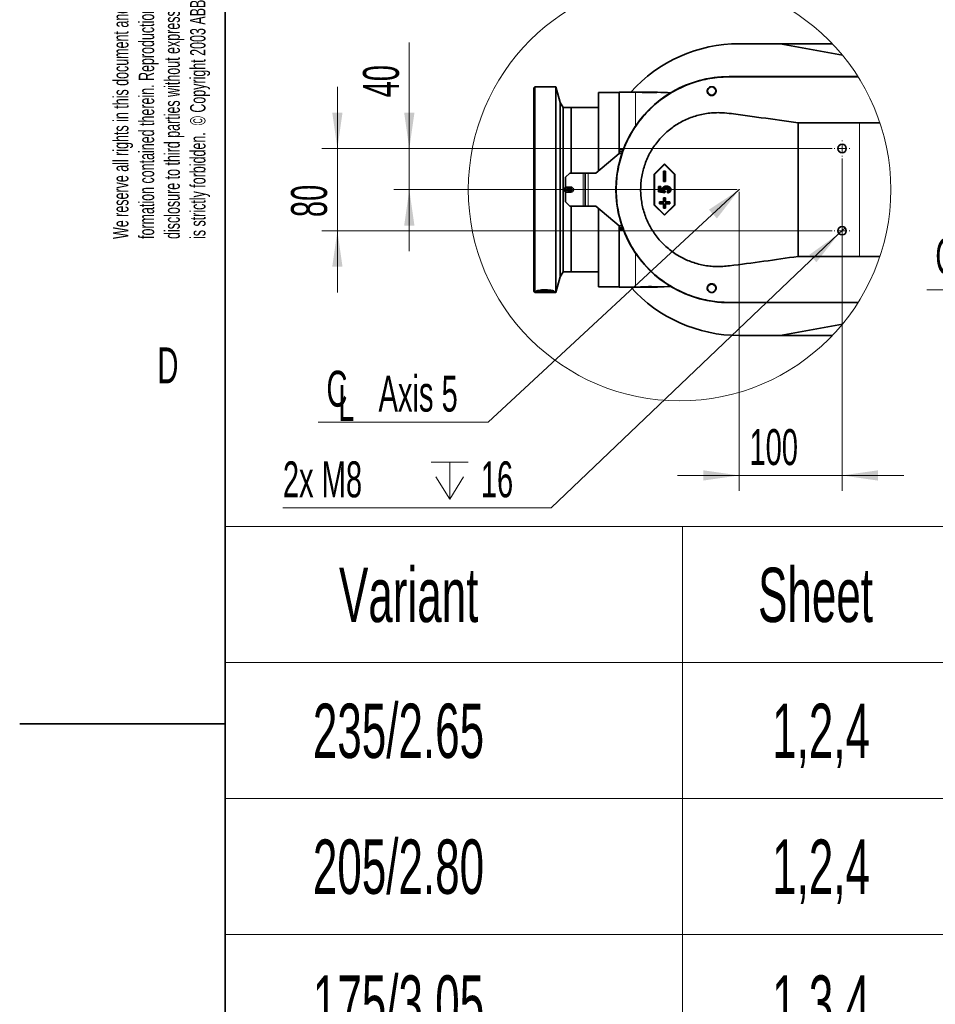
# Model space of a CAD drawing. Header units: millimetres. Extents: x 0 to 12429, y 0 to 8400.
# Tile 8 of 133: x 0 to 1782, y 2254 to 4171. Entities that reach past the tile are written whole.
import ezdxf

# ---------------------------------------------------------------- set-up
doc = ezdxf.new("R2010")
doc.units = ezdxf.units.MM
doc.header["$LTSCALE"] = 20
doc.header["$PDSIZE"] = -1
doc.styles.add('SLDTEXTSTYLE0', font='TXT', dxfattribs={"width": 0.605})
doc.dimstyles.new('SLDDIMSTYLE11', dxfattribs={"dimtxt": 70, "dimasz": 70, "dimexe": 0, "dimexo": 0.0625, "dimgap": 17.5, "dimtad": 1, "dimdec": 1, "dimlfac": 0.5, "dimrnd": 1e-09, "dimzin": 12, "dimdsep": 46, "dimtxsty": 'SLDTEXTSTYLE0', "dimsah": 1, "dimcen": 0.09, "dimadec": 0, "dimazin": 3, "dimtfac": 1, "dimtmove": 0, "dimatfit": 0, "dimfxl": 1, "dimfrac": 2, "dimtolj": 1, "dimtzin": 12, "dimarcsym": 0})
doc.dimstyles.new('SLDDIMSTYLE12', dxfattribs={"dimtxt": 70, "dimasz": 70, "dimexe": 0, "dimexo": 0.0625, "dimgap": 17.5, "dimtad": 0, "dimtih": 1, "dimtoh": 1, "dimdec": 1, "dimlfac": 0.5, "dimrnd": 1e-09, "dimzin": 12, "dimdsep": 46, "dimtxsty": 'SLDTEXTSTYLE0', "dimblk1": 'NONE', "dimsah": 1, "dimcen": 0, "dimadec": 0, "dimazin": 3, "dimtfac": 1, "dimtmove": 0, "dimatfit": 3, "dimldrblk": 'NONE', "dimfxl": 1, "dimfrac": 2, "dimtolj": 1, "dimtzin": 12, "dimarcsym": 0})
doc.dimstyles.new('SLDDIMSTYLE5', dxfattribs={"dimtxt": 0.18, "dimasz": 70, "dimexe": 0, "dimexo": 0.0625, "dimgap": 0, "dimtad": 0, "dimtih": 1, "dimtoh": 1, "dimdec": 0, "dimrnd": 1e-09, "dimzin": 0, "dimdsep": 46, "dimtxsty": 'Standard', "dimsah": 1, "dimcen": 0.09, "dimadec": 0, "dimazin": 0, "dimtfac": 70, "dimtdec": 0, "dimtofl": 0, "dimtmove": 0, "dimatfit": 3, "dimfxl": 1, "dimfrac": 2, "dimtolj": 1, "dimtzin": 0, "dimarcsym": 0})

# ---------------------------------------------------------------- blocks, each defined once
blk = doc.blocks.new('SW_NOTE_0')
at = {"color": 0, "linetype": 'Continuous', "lineweight": 0, "char_height": 30, "attachment_point": 1, "rotation": 90, "style": 'SLDTEXTSTYLE0'}
for s, insert in [('disclosure to third parties without express authority', (61.3, 0)), ('We reserve all rights in this document and in the in-', (-38.7, 0)), ('formation contained therein. Reproduction, use or', (11.3, 0)), ('is strictly forbidden.  © Copyright 2003 ABB', (111.3, 0))]:
    blk.add_mtext(s, dxfattribs=dict(at, insert=insert))
blk = doc.blocks.new('SW_TABLEANNOTATION_0')
at = {"color": 0, "linetype": 'Continuous', "lineweight": 18}
for p, q in [((0, 0), (0, -264.8)), ((0, 0), (890.1, 0)), ((890.1, 0), (890.1, -264.8)), ((890.1, 0), (1552.9, 0)), ((1552.9, 0), (1552.9, -264.8)), ((0, -264.8), (0, -529.3)), ((0, -264.8), (890.1, -264.8)), ((890.1, -264.8), (890.1, -529.3)), ((890.1, -264.8), (1552.9, -264.8)), ((1552.9, -264.8), (1552.9, -529.3)), ((0, -529.3), (0, -793.8)), ((0, -529.3), (890.1, -529.3)), ((890.1, -529.3), (890.1, -793.8)), ((890.1, -529.3), (1552.9, -529.3)), ((1552.9, -529.3), (1552.9, -793.8)), ((0, -793.8), (0, -1058.3)), ((0, -793.8), (890.1, -793.8)), ((890.1, -793.8), (890.1, -1058.3)), ((890.1, -793.8), (1552.9, -793.8)), ((1552.9, -793.8), (1552.9, -1058.3)), ((0, -1058.3), (0, -1322.9)), ((0, -1058.3), (890.1, -1058.3)), ((890.1, -1058.3), (890.1, -1322.9)), ((890.1, -1058.3), (1552.9, -1058.3)), ((1552.9, -1058.3), (1552.9, -1322.9)), ((0, -1322.9), (0, -1587.4)), ((0, -1322.9), (890.1, -1322.9)), ((890.1, -1322.9), (890.1, -1587.4)), ((890.1, -1322.9), (1552.9, -1322.9)), ((1552.9, -1322.9), (1552.9, -1587.4)), ((0, -1587.4), (0, -1851.9)), ((0, -1587.4), (890.1, -1587.4)), ((890.1, -1587.4), (890.1, -1851.9)), ((890.1, -1587.4), (1552.9, -1587.4)), ((1552.9, -1587.4), (1552.9, -1851.9)), ((0, -1851.9), (0, -2116.4)), ((0, -1851.9), (890.1, -1851.9)), ((890.1, -1851.9), (890.1, -2116.4)), ((890.1, -1851.9), (1552.9, -1851.9)), ((1552.9, -1851.9), (1552.9, -2116.4)), ((0, -2116.4), (0, -2380.9)), ((0, -2116.4), (890.1, -2116.4)), ((890.1, -2116.4), (890.1, -2380.9)), ((890.1, -2116.4), (1552.9, -2116.4)), ((1552.9, -2116.4), (1552.9, -2380.9)), ((0, -2380.9), (890.1, -2380.9)), ((890.1, -2380.9), (1552.9, -2380.9))]:
    blk.add_line(p, q, dxfattribs=at)
at = {"color": 0, "linetype": 'Continuous', "lineweight": 0, "char_height": 105.83, "attachment_point": 1, "style": 'SLDTEXTSTYLE0'}
for s, insert in [('Variant', (221.6, -80)), ('Sheet', (1037.3, -80)), ('235/2.65', (170.7, -344.6)), ('1,2,4', (1064.7, -344.6)), ('205/2.80', (170.7, -609.1)), ('1,2,4', (1064.7, -609.1)), ('175/3.05', (170.7, -873.7)), ('1,3,4', (1064.7, -873.7)), ('150/3.20', (170.7, -1138.2)), ('1,3,4', (1064.7, -1138.2)), ('200/2.60', (170.7, -1402.7)), ('5,6,7', (1064.7, -1402.7)), ('155/2.85', (170.7, -1667.2)), ('5,6,7', (1064.7, -1667.2)), ('300/2.70', (170.7, -1931.7)), ('8,9,10', (1025.5, -1931.7)), ('245/3.00', (170.7, -2196.2)), ('8,9,10', (1025.5, -2196.2))]:
    blk.add_mtext(s, dxfattribs=dict(at, insert=insert))
blk = doc.blocks.new('SW_SYMBOL_MOD_CL')
at = {"color": 0, "linetype": 'Continuous', "lineweight": 0, "char_height": 15515, "attachment_point": 5, "style": 'SLDTEXTSTYLE0'}
for s, insert in [('C', (8000, 12000)), ('L', (12000, 6000))]:
    blk.add_mtext(s, dxfattribs=dict(at, insert=insert))
blk = doc.blocks.new('SW_NOTE_0_9')
at = {"color": 0, "linetype": 'Continuous', "lineweight": 0}
for p, q in [((-331.1, 0), (0, 0)), ((0, 0), (-331.1, 0)), ((-331.1, 0), (0, 0)), ((0, 0), (-331.1, 0)), ((-331.1, 0), (0, 0)), ((0, 0), (-331.1, 0))]:
    blk.add_line(p, q, dxfattribs=at)
at = {"color": 0, "linetype": 'Continuous', "lineweight": 0, "xscale": 0.004511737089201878, "yscale": 0.004511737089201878, "zscale": 0.004511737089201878}
blk.add_blockref('SW_SYMBOL_MOD_CL', (-330, 10.9), dxfattribs=at)
at = {"color": 0, "linetype": 'Continuous', "lineweight": 0, "insert": (-213, 91), "char_height": 70, "attachment_point": 1, "style": 'SLDTEXTSTYLE0'}
blk.add_mtext('Axis 2', dxfattribs=at)
blk = doc.blocks.new('_D_80')
at = {"color": 7, "linetype": 'Continuous', "lineweight": 0}
for p, q in [((758.4, 3920.1), (758.4, 4126.6)), ((1581.4, 3920.1), (728.4, 3920.1)), ((758.4, 3840.1), (758.4, 3920.1)), ((1396.7, 3840.1), (728.4, 3840.1)), ((758.4, 3840.1), (758.4, 3720.1))]:
    blk.add_line(p, q, dxfattribs=at)
at = {"color": 7, "linetype": 'Continuous', "lineweight": 18}
for points in [[(758.4, 3920.1), (768.4, 3990.1), (748.4, 3990.1)], [(758.4, 3840.1), (748.4, 3770.1), (768.4, 3770.1)]]:
    blk.add_solid(points, dxfattribs=at)
at = {"color": 7, "linetype": 'Continuous', "lineweight": 18, "insert": (668.2, 4019.6), "char_height": 70, "attachment_point": 1, "rotation": 90, "style": 'SLDTEXTSTYLE0'}
blk.add_mtext('40', dxfattribs=at)
blk = doc.blocks.new('_D_81')
at = {"color": 7, "linetype": 'Continuous', "lineweight": 0}
for p, q in [((1600.7, 3900.8), (1600.7, 3253.7)), ((1400.7, 3836.1), (1400.7, 3253.7)), ((1400.7, 3283.7), (1280.7, 3283.7)), ((1400.7, 3283.7), (1600.7, 3283.7)), ((1600.7, 3283.7), (1720.7, 3283.7))]:
    blk.add_line(p, q, dxfattribs=at)
at = {"color": 7, "linetype": 'Continuous', "lineweight": 18}
for points in [[(1400.7, 3283.7), (1330.7, 3293.7), (1330.7, 3273.7)], [(1600.7, 3283.7), (1670.7, 3273.7), (1670.7, 3293.7)]]:
    blk.add_solid(points, dxfattribs=at)
at = {"color": 7, "linetype": 'Continuous', "lineweight": 18, "insert": (1420.5, 3373.9), "char_height": 70, "attachment_point": 1, "style": 'SLDTEXTSTYLE0'}
blk.add_mtext('100', dxfattribs=at)
blk = doc.blocks.new('_D_82')
at = {"color": 7, "linetype": 'Continuous', "lineweight": 0}
for p, q in [((618.4, 3920.1), (618.4, 4040.1)), ((1581.4, 3920.1), (588.4, 3920.1)), ((618.4, 3920.1), (618.4, 3760.1)), ((1581.4, 3760.1), (588.4, 3760.1)), ((618.4, 3760.1), (618.4, 3640.1))]:
    blk.add_line(p, q, dxfattribs=at)
at = {"color": 7, "linetype": 'Continuous', "lineweight": 18}
for points in [[(618.4, 3920.1), (628.4, 3990.1), (608.4, 3990.1)], [(618.4, 3760.1), (608.4, 3690.1), (628.4, 3690.1)]]:
    blk.add_solid(points, dxfattribs=at)
at = {"color": 7, "linetype": 'Continuous', "lineweight": 18, "insert": (528.2, 3786.6), "char_height": 70, "attachment_point": 1, "rotation": 90, "style": 'SLDTEXTSTYLE0'}
blk.add_mtext('80', dxfattribs=at)
blk = doc.blocks.new('SW_SYMBOL_HOLE_DEPTH')
at = {"color": 0, "linetype": 'Continuous', "lineweight": 18}
for p, q in [((0, 17500), (16000, 17500)), ((8000, 17500), (8000, 1500)), ((2000, 11100), (8000, 1500)), ((14000, 11100), (8000, 1500))]:
    blk.add_line(p, q, dxfattribs=at)
blk = doc.blocks.new('_D_83')
at = {"color": 7, "linetype": 'Continuous', "lineweight": 0}
for p, q in [((1606.7, 3765.8), (1594.7, 3754.4)), ((1594.7, 3754.4), (1034.6, 3220.7)), ((1034.6, 3220.7), (512.3, 3220.7))]:
    blk.add_line(p, q, dxfattribs=at)
at = {"color": 7, "linetype": 'Continuous', "lineweight": 18}
blk.add_solid([(1594.7, 3754.4), (1537.1, 3713.3), (1550.9, 3698.9)], dxfattribs=at)
at = {"color": 7, "linetype": 'Continuous', "lineweight": 18, "xscale": 0.004511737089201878, "yscale": 0.004511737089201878, "zscale": 0.004511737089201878}
blk.add_blockref('SW_SYMBOL_HOLE_DEPTH', (800.9, 3230.8), dxfattribs=at)
at = {"color": 7, "linetype": 'Continuous', "lineweight": 18, "char_height": 70, "attachment_point": 1, "style": 'SLDTEXTSTYLE0'}
for s, insert in [('2x M8', (512.3, 3311.1)), ('16', (897.6, 3311.1))]:
    blk.add_mtext(s, dxfattribs=dict(at, insert=insert))
blk = doc.blocks.new('_None')
blk = doc.blocks.new('SW_NOTE_0_15')
at = {"color": 0, "linetype": 'Continuous', "lineweight": 0}
for p, q in [((-331.1, 0), (0, 0)), ((0, 0), (-331.1, 0)), ((-331.1, 0), (0, 0)), ((0, 0), (-331.1, 0)), ((-331.1, 0), (0, 0)), ((0, 0), (-331.1, 0))]:
    blk.add_line(p, q, dxfattribs=at)
at = {"color": 0, "linetype": 'Continuous', "lineweight": 0, "xscale": 0.004511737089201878, "yscale": 0.004511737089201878, "zscale": 0.004511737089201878}
blk.add_blockref('SW_SYMBOL_MOD_CL', (-330.7, 10.7), dxfattribs=at)
at = {"color": 0, "linetype": 'Continuous', "lineweight": 0, "insert": (-213.7, 90.8), "char_height": 70, "attachment_point": 1, "style": 'SLDTEXTSTYLE0'}
blk.add_mtext('Axis 5', dxfattribs=at)
blk = doc.blocks.new('SW_CENTERMARKSYMBOL_19')
at = {"color": 0, "linetype": 'Continuous', "lineweight": 18}
for p, q in [((-14, 0), (-15.3, 0)), ((0, 0), (-7, 0)), ((0, 14), (0, 15.3)), ((0, 0), (0, 7)), ((0, 0), (0, -7)), ((0, 0), (7, 0)), ((14, 0), (15.3, 0)), ((0, -14), (0, -15.3))]:
    blk.add_line(p, q, dxfattribs=at)
blk = doc.blocks.new('SW_CENTERMARKSYMBOL_20')
at = {"color": 0, "linetype": 'Continuous', "lineweight": 18}
for p, q in [((-14, 0), (-15.3, 0)), ((0, 0), (-7, 0)), ((0, 14), (0, 15.3)), ((0, 0), (0, 7)), ((0, 0), (0, -7)), ((0, 0), (7, 0)), ((14, 0), (15.3, 0)), ((0, -14), (0, -15.3))]:
    blk.add_line(p, q, dxfattribs=at)

msp = doc.modelspace()

# ---------------------------------------------------------------- linework, layer by layer
at = {"color": 7, "linetype": 'Continuous', "lineweight": 35}
for p, q in [((400, 200), (400, 8200)), ((1480.511235, 4124.105716), (1400.715039, 4124.105716)), ((1480.511235, 4124.105716), (1601.477669, 4102.019096)), ((1480.511235, 4124.105716), (1581.853913, 4124.105716)), ((1380.715059, 4060.105586), (1631.876515, 4060.105586)), ((1631.920741, 4060.03573), (1380.715059, 4060.03573)), ((1380.715059, 4059.673095), (1632.149981, 4059.673095)), ((1002.715157, 4040.105605), (1000.715063, 4038.10575)), ((1000.715063, 3840.105677), (1000.715063, 4038.10575)), ((1043.715046, 4040.105605), (1002.715157, 4040.105605)), ((1002.715157, 4040.105605), (1002.715157, 3840.105677)), ((1051.791476, 4009.964252), (1043.715046, 4040.105605)), ((1043.715046, 3840.105677), (1043.715046, 4040.105605)), ((1166.714953, 4029.105687), (1126.714991, 4029.105687)), ((1126.714991, 3876.636768), (1126.714991, 4029.105687)), ((1198.715018, 4030.105615), (1166.714953, 4030.105615)), ((1166.714953, 3918.054843), (1166.714953, 4030.105615)), ((1203.715132, 4030.105615), (1203.715132, 4030.095363)), ((1241.715, 4030.105615), (1203.715132, 4030.105615)), ((1241.715, 4029.575134), (1241.715, 4030.105615)), ((1057.714985, 4000.105643), (1051.791476, 4009.964252)), ((1051.791476, 3840.105677), (1051.791476, 4009.964252)), ((1073.715018, 4000.105643), (1057.714985, 4000.105643)), ((1057.714985, 3840.105677), (1057.714985, 4000.105643)), ((1126.714991, 4000.105643), (1073.715018, 4000.105643)), ((1073.715018, 4000.105643), (1073.715018, 3872.105622)), ((1515.015529, 3970.105672), (1515.015529, 3710.105682)), ((1515.015529, 3970.105672), (1634.715007, 3970.105672)), ((1634.715007, 3970.105672), (1674.584673, 3970.105672)), ((1167.078303, 3910.505676), (1121.315048, 3872.105622)), ((1166.714953, 3918.054843), (1174.987362, 3918.054843)), ((1166.714953, 3918.054843), (1166.714953, 3915.105725)), ((1166.714953, 3914.400363), (1166.714953, 3915.105725)), ((1166.714953, 3914.400363), (1166.714953, 3910.200739)), ((1173.639344, 3914.400363), (1166.714953, 3914.400363)), ((1172.283219, 3910.505676), (1167.078303, 3910.505676)), ((1070.714997, 3872.105622), (1062.7151, 3864.105725)), ((1070.714997, 3872.105622), (1096.715019, 3872.105622)), ((1100.714968, 3872.105622), (1096.715019, 3872.105622)), ((1100.714968, 3872.105622), (1100.714968, 3808.105731)), ((1100.714968, 3872.105622), (1106.71501, 3872.105622)), ((1121.315048, 3872.105622), (1106.71501, 3872.105622)), ((1255.170153, 3890.105629), (1235.246228, 3870.105648)), ((1255.146788, 3889.073396), (1235.951708, 3869.804883)), ((1254.10323, 3875.377321), (1253.351258, 3876.10569)), ((1257.336186, 3876.10569), (1253.351258, 3876.10569)), ((1253.351258, 3876.10569), (1253.351258, 3856.105709)), ((1256.630705, 3875.377321), (1254.10323, 3875.377321)), ((1254.10323, 3875.377321), (1254.10323, 3856.833959)), ((1255.146788, 3889.073396), (1255.170153, 3890.105629)), ((1274.342106, 3869.804883), (1255.146788, 3889.073396)), ((1275.094078, 3870.105648), (1255.170153, 3890.105629)), ((1256.630705, 3875.377321), (1257.336186, 3876.10569)), ((1256.630705, 3856.833959), (1256.630705, 3875.377321)), ((1257.336186, 3856.105709), (1257.336186, 3876.10569)), ((1062.7151, 3845.105672), (1062.7151, 3864.105725)), ((1235.246228, 3870.105648), (1235.246228, 3810.105705)), ((1235.951708, 3869.804883), (1235.246228, 3870.105648)), ((1235.951708, 3869.804883), (1235.951708, 3810.40647)), ((1254.10323, 3856.833959), (1253.351258, 3856.105709)), ((1253.351258, 3856.105709), (1257.336186, 3856.105709)), ((1254.10323, 3856.833959), (1256.630705, 3856.833959)), ((1256.630705, 3856.833959), (1257.336186, 3856.105709)), ((1274.342106, 3869.804883), (1275.094078, 3870.105648)), ((1274.342106, 3810.40647), (1274.342106, 3869.804883)), ((1275.094078, 3810.105705), (1275.094078, 3870.105648)), ((1000.715063, 3642.105723), (1000.715063, 3840.105677)), ((1002.715157, 3840.105677), (1002.715157, 3640.105629)), ((1043.715046, 3640.105629), (1043.715046, 3840.105677)), ((1051.791476, 3670.247102), (1051.791476, 3840.105677)), ((1057.714985, 3680.10571), (1057.714985, 3840.105677)), ((1072.71509, 3845.105672), (1062.7151, 3845.105672)), ((1062.7151, 3816.105628), (1062.7151, 3835.105682)), ((1062.7151, 3835.105682), (1072.71509, 3835.105682)), ((1073.715018, 3845.004702), (1073.715018, 3835.206652)), ((1073.715018, 3840.105677), (1073.715018, 3845.004702)), ((1073.715018, 3835.206652), (1073.715018, 3840.105677)), ((1243.699835, 3846.183562), (1247.7365, 3846.183562)), ((1243.699835, 3835.897827), (1243.699835, 3846.183562)), ((1244.451807, 3845.455313), (1243.699835, 3846.183562)), ((1244.451807, 3836.522246), (1243.699835, 3835.897827)), ((1255.809592, 3834.027791), (1243.699835, 3835.897827)), ((1244.451807, 3836.522246), (1244.451807, 3845.455313)), ((1244.451807, 3845.455313), (1247.031019, 3845.455313)), ((1255.254792, 3834.853912), (1244.451807, 3836.522246)), ((1247.031019, 3845.455313), (1247.7365, 3846.183562)), ((1247.031019, 3845.455313), (1247.031019, 3838.112855)), ((1247.031019, 3838.112855), (1247.7365, 3838.737154)), ((1247.031019, 3838.112855), (1253.523396, 3837.10959)), ((1247.7365, 3846.183562), (1247.7365, 3838.737154)), ((1247.7365, 3838.737154), (1252.05426, 3838.06994)), ((1253.523396, 3837.10959), (1252.05426, 3838.06994)), ((1255.658673, 3836.874628), (1255.254792, 3834.853912)), ((1255.254792, 3834.853912), (1255.809592, 3834.027791)), ((1256.430434, 3837.134862), (1255.809592, 3834.027791)), ((1261.08794, 3833.716059), (1260.467098, 3837.45637)), ((1261.713074, 3834.539318), (1261.329935, 3836.847568)), ((1062.7151, 3816.105628), (1070.714997, 3808.105731)), ((1246.133612, 3815.377379), (1245.381878, 3816.105628)), ((1253.351258, 3816.105628), (1245.381878, 3816.105628)), ((1245.381878, 3816.105628), (1245.381878, 3812.10568)), ((1246.133612, 3815.377379), (1246.133612, 3812.833929)), ((1254.10323, 3815.377379), (1246.133612, 3815.377379)), ((1254.10323, 3823.377395), (1253.351258, 3824.105644)), ((1257.336186, 3824.105644), (1253.351258, 3824.105644)), ((1253.351258, 3824.105644), (1253.351258, 3816.105628)), ((1254.10323, 3815.377379), (1253.351258, 3816.105628)), ((1254.10323, 3823.377395), (1254.10323, 3815.377379)), ((1256.630705, 3823.377395), (1254.10323, 3823.377395)), ((1256.630705, 3823.377395), (1257.336186, 3824.105644)), ((1256.630705, 3815.377379), (1256.630705, 3823.377395)), ((1256.630705, 3815.377379), (1257.336186, 3816.105628)), ((1264.600323, 3815.377379), (1256.630705, 3815.377379)), ((1257.336186, 3816.105628), (1257.336186, 3824.105644)), ((1265.305804, 3816.105628), (1257.336186, 3816.105628)), ((1264.600323, 3815.377379), (1265.305804, 3816.105628)), ((1264.600323, 3812.833929), (1264.600323, 3815.377379)), ((1265.305804, 3812.10568), (1265.305804, 3816.105628)), ((1096.715019, 3808.105731), (1070.714997, 3808.105731)), ((1073.715018, 3808.105731), (1073.715018, 3680.10571)), ((1096.715019, 3808.105731), (1100.714968, 3808.105731)), ((1106.71501, 3808.105731), (1100.714968, 3808.105731)), ((1106.71501, 3808.105731), (1121.315048, 3808.105731)), ((1121.315048, 3808.105731), (1167.078303, 3769.705677)), ((1126.714991, 3651.105666), (1126.714991, 3803.574586)), ((1235.951708, 3810.40647), (1235.246228, 3810.105705)), ((1235.246228, 3810.105705), (1255.170153, 3790.105725)), ((1235.951708, 3810.40647), (1255.146788, 3791.137839)), ((1246.133612, 3812.833929), (1245.381878, 3812.10568)), ((1245.381878, 3812.10568), (1253.351258, 3812.10568)), ((1246.133612, 3812.833929), (1254.10323, 3812.833929)), ((1254.10323, 3812.833929), (1253.351258, 3812.10568)), ((1253.351258, 3812.10568), (1253.351258, 3804.105663)), ((1254.10323, 3804.834032), (1253.351258, 3804.105663)), ((1253.351258, 3804.105663), (1257.336186, 3804.105663)), ((1254.10323, 3812.833929), (1254.10323, 3804.834032)), ((1254.10323, 3804.834032), (1256.630705, 3804.834032)), ((1255.146788, 3791.137839), (1274.342106, 3810.40647)), ((1255.170153, 3790.105725), (1275.094078, 3810.105705)), ((1256.630705, 3812.833929), (1264.600323, 3812.833929)), ((1256.630705, 3804.834032), (1256.630705, 3812.833929)), ((1256.630705, 3812.833929), (1257.336186, 3812.10568)), ((1256.630705, 3804.834032), (1257.336186, 3804.105663)), ((1257.336186, 3812.10568), (1265.305804, 3812.10568)), ((1257.336186, 3804.105663), (1257.336186, 3812.10568)), ((1264.600323, 3812.833929), (1265.305804, 3812.10568)), ((1274.342106, 3810.40647), (1275.094078, 3810.105705)), ((1255.146788, 3791.137839), (1255.170153, 3790.105725)), ((1166.714953, 3770.010495), (1166.714953, 3765.810991)), ((1166.714953, 3765.810991), (1173.639344, 3765.810991)), ((1166.714953, 3765.810991), (1166.714953, 3765.105629)), ((1166.714953, 3765.105629), (1166.714953, 3762.156391)), ((1174.987362, 3762.156391), (1166.714953, 3762.156391)), ((1166.714953, 3650.10562), (1166.714953, 3762.156391)), ((1167.078303, 3769.705677), (1172.283219, 3769.705677)), ((1634.715007, 3710.105682), (1515.015529, 3710.105682)), ((1674.584673, 3710.105682), (1634.715007, 3710.105682)), ((1043.715046, 3640.105629), (1051.791476, 3670.247102)), ((1051.791476, 3670.247102), (1057.714985, 3680.10571)), ((1057.714985, 3680.10571), (1073.715018, 3680.10571)), ((1073.715018, 3680.10571), (1126.714991, 3680.10571)), ((1000.715063, 3642.105723), (1002.715157, 3640.105629)), ((1126.714991, 3651.105666), (1166.714953, 3651.105666)), ((1166.714953, 3650.10562), (1198.715018, 3650.10562)), ((1203.715132, 3650.10562), (1241.715, 3650.10562)), ((1241.715, 3650.10562), (1241.715, 3650.637889)), ((1002.715157, 3640.105629), (1043.715046, 3640.105629)), ((1632.149981, 3620.538259), (1380.715059, 3620.538259)), ((1380.715059, 3620.175505), (1561.35218, 3620.175505)), ((1631.876395, 3620.105648), (1380.715059, 3620.105648)), ((1561.35218, 3620.175505), (1561.399983, 3620.245362)), ((1580.03013, 3620.245362), (1561.399983, 3620.245362)), ((1580.03013, 3620.245362), (1580.077933, 3620.175505)), ((1580.077933, 3620.175505), (1631.920622, 3620.175505)), ((1480.511235, 3556.105638), (1601.477669, 3578.192377)), ((1400.715039, 3556.105638), (1480.511235, 3556.105638)), ((1480.511235, 3556.105638), (1581.854032, 3556.105638)), ((0, 2800), (400, 2800))]:
    msp.add_line(p, q, dxfattribs=at)
at = {"color": 8, "linetype": 'Continuous', "lineweight": 18}
for p, q in [((1380.715059, 4059.673095), (1380.715059, 4060.03573)), ((1198.715018, 4030.105615), (1198.715018, 3963.701749)), ((1634.715007, 3710.105682), (1634.715007, 3970.105672)), ((1173.893975, 3915.105725), (1166.714953, 3915.105725)), ((1096.715019, 3872.105622), (1096.715019, 3808.105731)), ((1106.71501, 3872.105622), (1106.71501, 3808.105731)), ((1173.893975, 3765.105629), (1166.714953, 3765.105629)), ((1198.715018, 3716.509605), (1198.715018, 3650.10562)), ((1380.715059, 3620.538259), (1380.715059, 3620.175505))]:
    msp.add_line(p, q, dxfattribs=at)
at = {"color": 7, "linetype": 'Continuous', "lineweight": 35, "flags": 128}
for points in [[(1264.63537, 3840.215707), (1264.341877, 3840.220237), (1263.882445, 3840.22739)], [(1007.276343, 3643.251324), (1007.851408, 3643.026614), (1009.471939, 3642.627621), (1011.711882, 3642.283464), (1014.466093, 3642.010117), (1017.606304, 3641.820455), (1020.985173, 3641.723418), (1024.444865, 3641.723418), (1027.823971, 3641.820455), (1030.963944, 3642.010117), (1033.718155, 3642.283464), (1035.958098, 3642.627621), (1037.578629, 3643.026614), (1038.087891, 3643.220568)]]:
    msp.add_lwpolyline(points, dxfattribs=at)
at = {"color": 7, "linetype": 'Continuous', "lineweight": 18}
msp.add_circle((1284.449741, 3840.068616), 411.224127, dxfattribs=at)
at = {"color": 7, "linetype": 'Continuous', "lineweight": 35}
for centre, radius in [((1346.86028, 4032.105684), 7.999983), ((1600.715038, 3920.105644), 8.299988), ((1061.714969, 3840.105593), 1.599976), ((1068.715142, 3840.105677), 1.599976), ((1600.715046, 3760.105719), 8.300028), ((1346.86028, 3648.105621), 7.999983)]:
    msp.add_circle(centre, radius, dxfattribs=at)
for centre, radius, start, end in [((1400.71502, 3840.106201), 283.999515, 89.999996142, 138.009054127), ((1380.715048, 3840.105617), 219.999969, 89.999997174, 270.000002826), ((1380.715074, 3840.105617), 219.930112, 90.000003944, 269.999996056), ((1198.799148, 2258.304495), 1771.801122, 89.839910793, 90.002720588), ((1198.601518, 2226.244046), 1803.863232, 87.808451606, 88.63755409), ((1072.714971, 3840.105677), 4.999995, 270.001366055, 89.998633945), ((1020.380311, 3711.424098), 70.012969, 258.340965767, 271.911081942), ((1025.05202, 3711.370436), 69.959405, 268.085770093, 281.671152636), ((1400.71517, 3840.10573), 284.000092, 221.991030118, 269.999973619), ((1198.715252, 5446.602256), 1796.496637, 269.99999253, 270.166981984), ((1198.634508, 5452.52336), 1802.41896, 271.36176107, 272.192255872)]:
    msp.add_arc(centre, radius, start, end, dxfattribs=at)
for points, knots in [([(1380.715059, 3620.538259), (1374.630874, 3620.685138), (1362.46252, 3620.978896), (1344.159988, 3623.356112), (1325.942652, 3627.201069), (1308.120002, 3632.610695), (1290.984667, 3639.436426), (1274.47156, 3647.655896), (1258.561624, 3657.336729), (1243.531767, 3668.334835), (1229.621533, 3680.44909), (1216.759605, 3693.671388), (1204.950392, 3708.073073), (1194.408106, 3723.426633), (1185.291877, 3739.462836), (1177.531258, 3756.197406), (1171.154814, 3773.696757), (1166.288823, 3791.67441), (1162.994766, 3809.823776), (1161.211007, 3828.182823), (1160.986398, 3846.805284), (1162.345081, 3865.379702), (1165.244219, 3883.596385), (1169.637849, 3901.511612), (1175.590328, 3919.159266), (1183.020972, 3936.237406), (1191.786612, 3952.468094), (1201.863371, 3967.919133), (1213.321497, 3982.602377), (1225.986548, 3996.257868), (1239.630136, 4008.67173), (1254.252283, 4019.915909), (1269.924125, 4029.977664), (1286.394655, 4038.671698), (1303.378236, 4045.868064), (1320.898573, 4051.645338), (1339.018372, 4055.926424), (1359.040737, 4059.023896), (1373.009249, 4059.442287), (1380.715059, 4059.673095)], [0, 0, 0, 0, 0.0264617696, 0.0529234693, 0.0801539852, 0.1073845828, 0.1338464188, 0.1603084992, 0.1875392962, 0.2147700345, 0.2412330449, 0.2676957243, 0.294927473, 0.322158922, 0.3486222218, 0.3750857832, 0.4023180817, 0.4295504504, 0.4560125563, 0.4824745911, 0.5097053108, 0.5369361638, 0.5633991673, 0.5898620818, 0.6170937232, 0.6443256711, 0.6707893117, 0.6972526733, 0.7244852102, 0.7517175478, 0.778179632, 0.80464191, 0.8318725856, 0.8591034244, 0.8855666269, 0.9120296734, 0.9392613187, 0.9664931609, 1, 1, 1, 1]), ([(1236.033724, 4029.233957), (1234.290918, 4029.159979), (1230.502204, 4028.999157), (1224.593566, 4028.946716), (1218.479466, 4029.062149), (1212.842885, 4029.333144), (1208.311199, 4029.664074), (1205.406714, 4029.927523), (1204.072733, 4030.062509), (1203.750418, 4030.095124)], [0, 0, 0, 0, 0.1618825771, 0.3519190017, 0.548272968, 0.7293468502, 0.8755649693, 0.9699341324, 1, 1, 1, 1]), ([(1241.490887, 4029.575134), (1241.387972, 4029.5674), (1240.449029, 4029.496845), (1238.630575, 4029.372127), (1236.913544, 4029.280769), (1236.033724, 4029.233957)], [0, 0, 0, 0, 0.0566240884, 0.5166065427, 1, 1, 1, 1]), ([(1338.311599, 4032.89392), (1338.287637, 4032.631491), (1338.165348, 4031.292209), (1338.61343, 4028.62042), (1340.472601, 4025.73767), (1343.03677, 4023.962388), (1345.607198, 4023.171799), (1348.124213, 4023.170051), (1350.426794, 4023.848372), (1352.376131, 4025.032593), (1354.165148, 4026.88985), (1355.428036, 4029.515359), (1355.716663, 4032.856145), (1354.703126, 4036.114933), (1352.582177, 4038.62039), (1350.10574, 4040.040494), (1347.564153, 4040.611999), (1345.122444, 4040.446815), (1342.898749, 4039.645107), (1340.886256, 4038.244784), (1339.049946, 4036.027677), (1338.570598, 4033.993188), (1338.311599, 4032.89392)], [0, 0, 0, 0, 0.0146060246, 0.0745403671, 0.1460791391, 0.1984587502, 0.2443858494, 0.2931884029, 0.3357570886, 0.3759212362, 0.4183043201, 0.4771456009, 0.5335960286, 0.6005383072, 0.6606190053, 0.7113102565, 0.7561711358, 0.8031815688, 0.8450248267, 0.8855897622, 0.9381822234, 1, 1, 1, 1]), ([(1515.015529, 3970.105672), (1491.172057, 3973.498838), (1455.40619, 3978.58868), (1413.604459, 3984.019002), (1389.764286, 3987.433211), (1373.665508, 3989.482036), (1359.264313, 3990.086531), (1346.592928, 3989.520904), (1333.863049, 3987.894348), (1321.343531, 3985.196207), (1309.178888, 3981.486748), (1297.387728, 3976.795011), (1285.893849, 3971.061132), (1274.937382, 3964.367056), (1264.639758, 3956.810295), (1255.017152, 3948.413639), (1246.033733, 3939.109261), (1237.947791, 3929.125513), (1230.805048, 3918.576776), (1224.641531, 3907.586256), (1219.364766, 3895.970862), (1215.140453, 3884.044998), (1211.945436, 3871.83906), (1209.803369, 3859.518092), (1208.687253, 3846.910139), (1208.647655, 3834.336293), (1209.66308, 3821.816578), (1211.70269, 3809.511733), (1214.801572, 3797.277682), (1218.904311, 3785.418616), (1223.985246, 3773.945601), (1229.972116, 3763.00411), (1236.930635, 3752.478981), (1244.714894, 3742.634795), (1253.297476, 3733.475261), (1262.557184, 3725.106699), (1272.594067, 3717.450988), (1283.214624, 3710.681143), (1294.398966, 3704.798089), (1306.005967, 3699.876166), (1318.118359, 3695.888379), (1330.503879, 3692.938323), (1343.101594, 3691.028592), (1355.837518, 3690.183247), (1368.761959, 3690.352601), (1421.943414, 3696.678695), (1470.632715, 3703.702825), (1515.015529, 3710.105682)], [0, 0, 0, 0, 0.0919568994, 0.1379378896, 0.1609370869, 0.1839245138, 0.1998614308, 0.2159077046, 0.2322966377, 0.2488053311, 0.264747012, 0.2808009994, 0.2972038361, 0.313731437, 0.3297644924, 0.3459166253, 0.3624354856, 0.3790854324, 0.3949075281, 0.4110218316, 0.4271400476, 0.443561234, 0.4592684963, 0.475260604, 0.4912540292, 0.5075400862, 0.5232107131, 0.5391600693, 0.5551073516, 0.5713417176, 0.5870146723, 0.6029631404, 0.6189072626, 0.6351346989, 0.6508225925, 0.6667806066, 0.6827340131, 0.6989656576, 0.7148121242, 0.7309314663, 0.747047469, 0.7634455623, 0.7794875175, 0.7956385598, 0.8121360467, 0.8287522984, 1, 1, 1, 1]), ([(1064.221428, 3838.465953), (1064.097518, 3838.301476), (1063.770011, 3837.866748), (1063.024585, 3837.360127), (1062.036979, 3837.080901), (1061.008503, 3837.146357), (1060.059589, 3837.548111), (1059.298961, 3838.24114), (1058.814565, 3839.144219), (1058.65823, 3840.152346), (1058.845004, 3841.152309), (1059.351852, 3842.034089), (1060.123138, 3842.701506), (1061.075351, 3843.079533), (1062.103076, 3843.122587), (1063.089259, 3842.822873), (1063.919288, 3842.214073), (1064.498514, 3841.365347), (1064.756523, 3840.38092), (1064.692224, 3839.35552), (1064.378308, 3838.762376), (1064.221428, 3838.465953)], [0, 0, 0, 0, 0.03291283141, 0.08699149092, 0.14081799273, 0.19486147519, 0.24896797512, 0.30295746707, 0.35669110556, 0.41015395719, 0.46342631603, 0.51671391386, 0.57017558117, 0.62391862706, 0.67791424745, 0.73201020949, 0.78605301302, 0.8398754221, 0.89341753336, 0.94673546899, 1, 1, 1, 1]), ([(1071.221398, 3838.465953), (1071.097487, 3838.301476), (1070.769981, 3837.866748), (1070.024554, 3837.360124), (1069.036952, 3837.08091), (1068.008537, 3837.146316), (1067.059732, 3837.548175), (1066.299209, 3838.241198), (1065.814477, 3839.144148), (1065.658216, 3840.152355), (1065.844969, 3841.152307), (1066.351823, 3842.034089), (1067.123107, 3842.701506), (1068.075322, 3843.079534), (1069.103039, 3843.122584), (1070.089252, 3842.822886), (1070.919208, 3842.213996), (1071.498837, 3841.365469), (1071.756398, 3840.380868), (1071.692217, 3839.355527), (1071.378285, 3838.762379), (1071.221398, 3838.465953)], [0, 0, 0, 0, 0.0329128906, 0.0869916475, 0.1408182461, 0.1948618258, 0.2489566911, 0.3029462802, 0.3566860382, 0.410148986, 0.4634214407, 0.5167091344, 0.570170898, 0.6239140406, 0.6779097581, 0.7320058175, 0.7860487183, 0.8398784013, 0.8934173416, 0.9467353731, 1, 1, 1, 1]), ([(1251.151846, 3840.79721), (1251.22729, 3841.546012), (1251.371603, 3842.978359), (1252.304917, 3844.301462), (1252.888075, 3844.866534), (1252.985762, 3844.96119)], [0, 0, 0, 0, 0.4769770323, 0.9123867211, 1, 1, 1, 1]), ([(1251.904295, 3840.807462), (1251.825697, 3840.806382), (1251.661029, 3840.804118), (1251.410211, 3840.800821), (1251.237995, 3840.798414), (1251.151846, 3840.79721)], [0, 0, 0, 0, 0.3133714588, 0.6565262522, 1, 1, 1, 1]), ([(1252.05426, 3838.06994), (1251.856449, 3838.39728), (1251.459221, 3839.054615), (1251.193657, 3840.00528), (1251.162609, 3840.593349), (1251.151846, 3840.79721)], [0, 0, 0, 0, 0.3932338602, 0.7896573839, 1, 1, 1, 1]), ([(1251.904295, 3840.807462), (1251.966817, 3841.444815), (1252.087987, 3842.680049), (1252.894043, 3843.835374), (1253.410814, 3844.336122), (1253.502892, 3844.425345)], [0, 0, 0, 0, 0.4669731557, 0.9050262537, 1, 1, 1, 1]), ([(1253.523396, 3837.10959), (1253.283899, 3837.501135), (1252.924666, 3838.08843), (1252.437164, 3838.866492), (1252.052969, 3839.623203), (1251.930443, 3840.301715), (1251.907434, 3840.74676), (1251.904295, 3840.807462)], [0, 0, 0, 0, 0.3363643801, 0.5045273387, 0.6731901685, 0.9554248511, 1, 1, 1, 1]), ([(1252.985762, 3844.96119), (1253.757681, 3845.527146), (1255.286488, 3846.648037), (1257.533526, 3847.077102), (1258.806136, 3847.109759), (1259.15222, 3847.11864)], [0, 0, 0, 0, 0.4261151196, 0.8439328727, 1, 1, 1, 1]), ([(1253.502892, 3844.425345), (1253.444249, 3844.486189), (1253.271988, 3844.664916), (1253.099518, 3844.843441), (1252.985762, 3844.96119)], [0, 0, 0, 0, 0.3404310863, 1, 1, 1, 1]), ([(1253.502892, 3844.425345), (1254.194771, 3844.933343), (1255.570921, 3845.943756), (1257.632428, 3846.348084), (1258.822497, 3846.380552), (1259.174393, 3846.390152)], [0, 0, 0, 0, 0.4159343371, 0.8272957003, 1, 1, 1, 1]), ([(1259.267138, 3843.795085), (1258.708556, 3843.775412), (1257.586014, 3843.735875), (1256.085436, 3843.266944), (1254.977356, 3842.394137), (1254.287576, 3841.319412), (1254.210464, 3840.493039), (1254.172371, 3840.084815)], [0, 0, 0, 0, 0.2370776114, 0.4764374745, 0.6517514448, 0.8279672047, 1, 1, 1, 1]), ([(1254.172371, 3840.084815), (1254.273143, 3840.085685), (1254.508383, 3840.087716), (1254.743622, 3840.089815), (1254.87809, 3840.091014)], [0, 0, 0, 0, 0.42837797, 1, 1, 1, 1]), ([(1254.172371, 3840.084815), (1254.224434, 3839.603594), (1254.330237, 3838.625665), (1254.98535, 3837.561734), (1255.494917, 3837.041736), (1255.658673, 3836.874628)], [0, 0, 0, 0, 0.3966736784, 0.8061141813, 1, 1, 1, 1]), ([(1259.244488, 3843.066716), (1258.754659, 3843.050535), (1257.770245, 3843.018016), (1256.476677, 3842.645107), (1255.535313, 3841.933923), (1255.006894, 3841.113655), (1254.883072, 3840.453274), (1254.878619, 3840.129472), (1254.87809, 3840.091014)], [0, 0, 0, 0, 0.2481751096, 0.4987604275, 0.6667913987, 0.8358701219, 0.9805063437, 1, 1, 1, 1]), ([(1254.87809, 3840.091014), (1254.922496, 3839.685565), (1255.01137, 3838.874095), (1255.638023, 3837.870405), (1256.182279, 3837.365208), (1256.430434, 3837.134862)], [0, 0, 0, 0, 0.3520296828, 0.7045563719, 1, 1, 1, 1]), ([(1255.658673, 3836.874628), (1255.787261, 3836.917185), (1256.045002, 3837.002485), (1256.301769, 3837.090672), (1256.430434, 3837.134862)], [0, 0, 0, 0, 0.4989058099, 1, 1, 1, 1]), ([(1259.174393, 3846.390152), (1259.170638, 3846.511586), (1259.16313, 3846.754412), (1259.155856, 3846.997245), (1259.15222, 3847.11864)], [0, 0, 0, 0, 0.50008672, 1, 1, 1, 1]), ([(1259.15222, 3847.11864), (1260.48929, 3846.970333), (1262.78996, 3846.715144), (1265.384446, 3845.21708), (1266.886655, 3843.549456), (1267.528142, 3841.887735), (1267.584374, 3840.779612), (1267.608689, 3840.300465)], [0, 0, 0, 0, 0.3308608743, 0.56930561, 0.7250406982, 0.8811089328, 1, 1, 1, 1]), ([(1259.174393, 3846.390152), (1260.390816, 3846.259373), (1262.487821, 3846.033921), (1264.842704, 3844.706234), (1266.22273, 3843.254756), (1266.826365, 3841.767514), (1266.879021, 3840.75493), (1266.90297, 3840.294385)], [0, 0, 0, 0, 0.3320398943, 0.5724069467, 0.7229578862, 0.8739951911, 1, 1, 1, 1]), ([(1259.267138, 3843.795085), (1259.263303, 3843.673691), (1259.255634, 3843.430905), (1259.248203, 3843.188112), (1259.244488, 3843.066716)], [0, 0, 0, 0, 0.5000050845, 1, 1, 1, 1]), ([(1263.882445, 3840.22739), (1263.849643, 3840.519434), (1263.78644, 3841.082161), (1263.237802, 3841.867391), (1262.333429, 3842.56836), (1260.917819, 3843.010108), (1259.836931, 3843.046674), (1259.244488, 3843.066716)], [0, 0, 0, 0, 0.1440239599, 0.2775130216, 0.4627856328, 0.7055490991, 1, 1, 1, 1]), ([(1264.63537, 3840.215707), (1264.590463, 3840.613651), (1264.504299, 3841.377173), (1263.780701, 3842.398503), (1262.641522, 3843.260057), (1261.037565, 3843.73608), (1259.857233, 3843.775418), (1259.267138, 3843.795085)], [0, 0, 0, 0, 0.1647650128, 0.3161291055, 0.5069628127, 0.7535109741, 1, 1, 1, 1]), ([(1260.467098, 3837.45637), (1261.053611, 3837.550342), (1262.00545, 3837.702848), (1263.092731, 3838.469657), (1263.763671, 3839.286738), (1263.846291, 3839.94106), (1263.882445, 3840.22739)], [0, 0, 0, 0, 0.3656120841, 0.5933440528, 0.8220484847, 1, 1, 1, 1]), ([(1261.329935, 3836.847568), (1261.185775, 3836.946237), (1260.89527, 3837.145071), (1260.610536, 3837.352085), (1260.467098, 3837.45637)], [0, 0, 0, 0, 0.4962417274, 1, 1, 1, 1]), ([(1267.608689, 3840.300465), (1267.534289, 3839.459327), (1267.399883, 3837.93977), (1266.219628, 3836.037185), (1264.504893, 3834.600667), (1262.671046, 3833.942594), (1261.451505, 3833.768083), (1261.08794, 3833.716059)], [0, 0, 0, 0, 0.2444575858, 0.441624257, 0.6382306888, 0.8921507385, 1, 1, 1, 1]), ([(1261.713074, 3834.539318), (1261.609699, 3834.4006), (1261.403796, 3834.124301), (1261.192936, 3833.851766), (1261.08794, 3833.716059)], [0, 0, 0, 0, 0.5020578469, 1, 1, 1, 1]), ([(1261.329935, 3836.847568), (1261.898733, 3837.016771), (1262.90504, 3837.316123), (1263.92804, 3838.266009), (1264.529829, 3839.225205), (1264.600303, 3839.886599), (1264.63537, 3840.215707)], [0, 0, 0, 0, 0.3457427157, 0.6116829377, 0.8067745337, 1, 1, 1, 1]), ([(1266.90297, 3840.294385), (1266.85008, 3839.613755), (1266.751132, 3838.340418), (1265.816403, 3836.684763), (1264.473261, 3835.464579), (1263.019966, 3834.822569), (1262.066125, 3834.615837), (1261.713074, 3834.539318)], [0, 0, 0, 0, 0.2389778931, 0.4470849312, 0.6545939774, 0.8721526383, 1, 1, 1, 1]), ([(1266.90297, 3840.294385), (1267.020589, 3840.295428), (1267.255828, 3840.297514), (1267.491069, 3840.299481), (1267.608689, 3840.300465)], [0, 0, 0, 0, 0.5000007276, 1, 1, 1, 1]), ([(1018.80102, 3640.290046), (1020.106749, 3640.27998), (1023.395483, 3640.254628), (1028.414459, 3640.333326), (1033.587648, 3640.310895), (1037.260111, 3640.927368), (1040.033157, 3640.680891), (1040.954117, 3642.558478), (1037.99557, 3643.156471), (1035.181728, 3644.0723), (1030.151457, 3644.671412), (1024.639477, 3645.027938), (1018.780426, 3644.931651), (1013.483993, 3644.533186), (1008.959489, 3643.649317), (1006.460689, 3643.179654), (1004.182654, 3641.787839), (1006.535023, 3640.716925), (1009.065203, 3640.68239), (1013.605947, 3640.319906), (1016.95069, 3640.300681), (1018.80102, 3640.290046)], [0, 0, 0, 0, 0.0532199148, 0.1340447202, 0.2057859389, 0.2606824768, 0.2929635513, 0.3041984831, 0.3300354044, 0.3790336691, 0.4468322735, 0.5260861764, 0.6079465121, 0.6837507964, 0.7457119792, 0.7872110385, 0.8050689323, 0.8219332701, 0.8622827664, 0.9238140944, 1, 1, 1, 1]), ([(1203.950451, 3650.136614), (1203.906209, 3650.132141), (1203.243101, 3650.065095), (1207.262471, 3650.467563), (1209.181453, 3650.606528), (1214.900781, 3651.004754), (1220.542, 3651.205139), (1226.743769, 3651.26418), (1231.897555, 3651.163204), (1234.944996, 3651.026305), (1236.033724, 3650.977397)], [0, 0, 0, 0, 0.0038418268, 0.0575820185, 0.1707130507, 0.3312048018, 0.5208465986, 0.7174347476, 0.8990507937, 1, 1, 1, 1]), ([(1236.033724, 3650.977397), (1236.851631, 3650.941757), (1238.06689, 3650.888802), (1242.18948, 3650.584019), (1241.508156, 3650.635054), (1241.468714, 3650.638008)], [0, 0, 0, 0, 0.6597746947, 0.9803044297, 1, 1, 1, 1]), ([(1338.258432, 3648.736382), (1338.253838, 3648.526192), (1338.224845, 3647.199568), (1338.76298, 3644.892895), (1340.410236, 3642.41058), (1342.568028, 3640.704497), (1344.966574, 3639.785953), (1347.402327, 3639.609205), (1349.659781, 3640.044766), (1351.968919, 3641.1581), (1354.040502, 3643.143026), (1355.473239, 3646.102674), (1355.732555, 3649.686096), (1354.476071, 3652.967989), (1352.398259, 3655.19731), (1350.18684, 3656.486239), (1347.842362, 3657.066308), (1345.509679, 3656.990334), (1343.15159, 3656.291696), (1340.770818, 3654.715763), (1338.7828, 3652.065626), (1338.431769, 3649.836908), (1338.258432, 3648.736382)], [0, 0, 0, 0, 0.0116569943, 0.0735736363, 0.127291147, 0.174023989, 0.2239120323, 0.2673197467, 0.3077842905, 0.3500173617, 0.4078894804, 0.4631884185, 0.5288465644, 0.6014982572, 0.6509404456, 0.6952812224, 0.7416152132, 0.7829096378, 0.8232974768, 0.8764206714, 0.9389773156, 1, 1, 1, 1])]:
    msp.add_open_spline(points, degree=3, knots=knots, dxfattribs=at)
at = {"color": 7, "linetype": 'Continuous', "lineweight": 0}
msp.add_point((1400.71504, 3840.105672), dxfattribs=at)

# ---------------------------------------------------------------- block references
for name, p in [('SW_NOTE_0', (220.377219, 3744.036122)), ('SW_NOTE_0_9', (2096.666667, 3645)), ('SW_NOTE_0_15', (912.222222, 3387.222222)), ('SW_TABLEANNOTATION_0', (400, 3184.091397))]:
    msp.add_blockref(name, p, dxfattribs=at)
at = {"color": 7, "linetype": 'Continuous', "lineweight": 18}
for name, p in [('SW_CENTERMARKSYMBOL_20', (1600.715087, 3920.10572)), ('SW_CENTERMARKSYMBOL_19', (1600.715087, 3760.105634))]:
    msp.add_blockref(name, p, dxfattribs=at)

# ---------------------------------------------------------------- texts
at = {"color": 7, "linetype": 'Continuous', "lineweight": 0, "insert": (268.102862, 3532.978125), "char_height": 70, "attachment_point": 1, "style": 'SLDTEXTSTYLE0'}
msp.add_mtext('D', dxfattribs=at)

# ---------------------------------------------------------------- dimensions: what is measured, and where the dimension line sits
at = {"color": 7, "linetype": 'Continuous', "lineweight": 18}
for base, p1, p2, picture, middle in [((758.424857, 3920.105672), (1400.71504, 3840.105672), (1585.41504, 3920.105672), '_D_80', (758.424857, 4073.081238)), ((618.424857, 3760.105672), (1585.41504, 3920.105672), (1585.41504, 3760.105672), '_D_82', (618.424857, 3840.105672))]:
    dim = msp.add_linear_dim(base=base, p1=p1, p2=p2, angle=90, dimstyle='SLDDIMSTYLE11', dxfattribs=at)
    dim.commit()
    dim.dimension.update_dxf_attribs({"geometry": picture, "text_midpoint": middle, "dimtype": 160})
dim = msp.add_linear_dim(base=(1600.71504, 3283.661431), p1=(1400.71504, 3840.105672), p2=(1600.71504, 3904.805672), dimstyle='SLDDIMSTYLE11', dxfattribs=at)
dim.commit()
dim.dimension.update_dxf_attribs({"geometry": '_D_81', "text_midpoint": (1500.71504, 3283.661431), "dimtype": 160})
dim = msp.add_diameter_dim_2p(p1=(1606.724201, 3765.831052), p2=(1594.705879, 3754.380291), text='2x M8 {\\fGDT;x}16', dimstyle='SLDDIMSTYLE12', override={"dimpost": '<>'}, dxfattribs=at)
dim.commit()
dim.dimension.update_dxf_attribs({"geometry": '_D_83', "text_midpoint": (758.424857, 3274.506475), "dimtype": 163})

# ---------------------------------------------------------------- leaders
at = {"color": 7, "linetype": 'Continuous', "lineweight": 0}
msp.add_leader([(1400.71504, 3840.105672), (912.222222, 3387.222222)], dimstyle='SLDDIMSTYLE5', dxfattribs=at)

doc.saveas('drawing.dxf')
